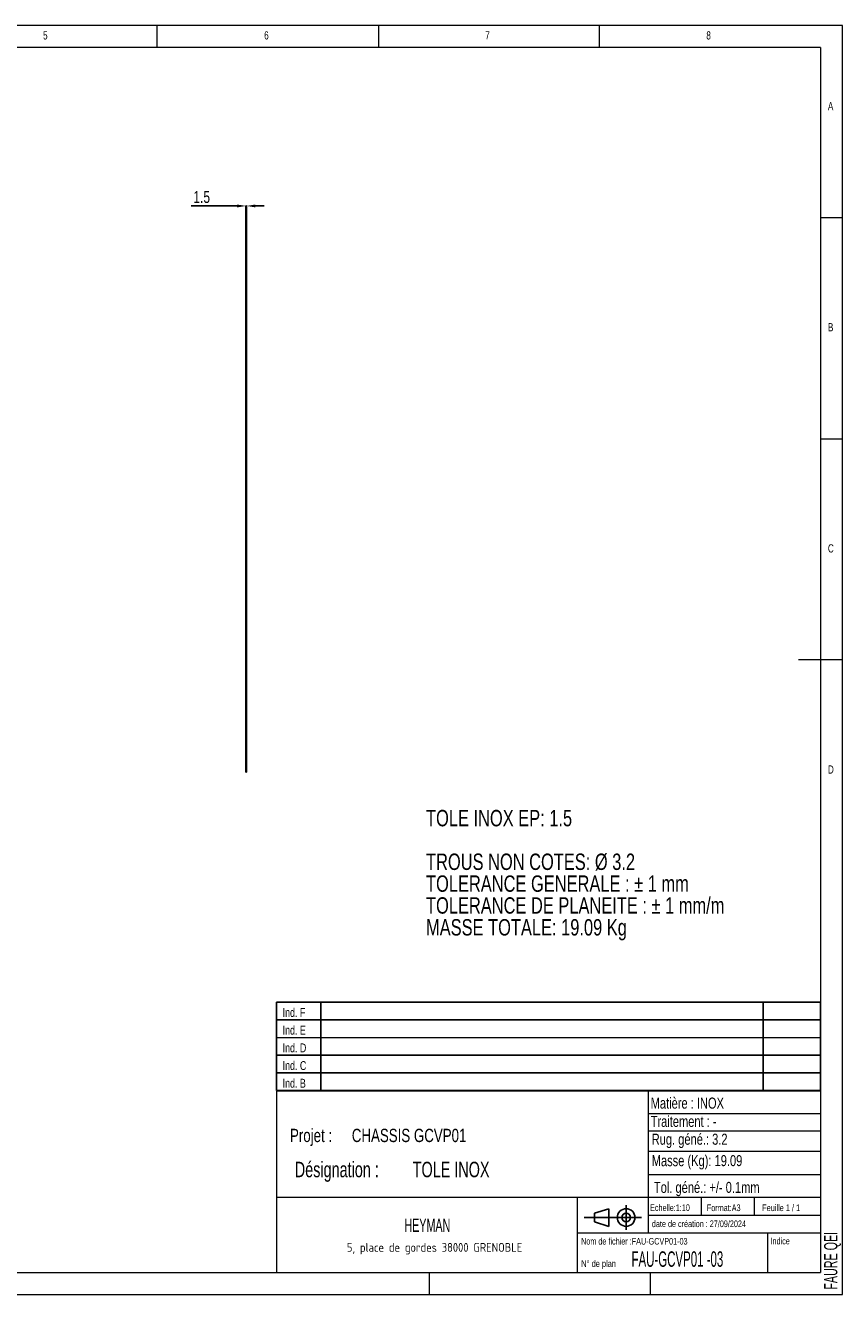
# Model space of a CAD drawing. Header units: millimetres. Extents: x 5 to 415, y 5 to 292.
# Tile 4 of 4: x 230 to 415, y 5 to 292. Entities that reach past the tile are written whole.
import ezdxf

# ---------------------------------------------------------------- set-up
doc = ezdxf.new("R2010")
doc.units = ezdxf.units.MM
doc.header["$PDSIZE"] = -1
doc.layers.add('COTES', color=1, linetype='Continuous')
doc.layers.add('NOTES', color=6, linetype='Continuous')
doc.layers.add('TRAIT-FORT', color=4, linetype='Continuous', lineweight=25)
doc.styles.add('SLDTEXTSTYLE0', font='TXT', dxfattribs={"width": 0.75})
doc.styles.add('SLDTEXTSTYLE1', font='TXT', dxfattribs={"width": 0.695728})
doc.styles.add('SLDTEXTSTYLE2', font='TXT', dxfattribs={"width": 0.554121})
doc.styles.add('SLDTEXTSTYLE3', font='TXT', dxfattribs={"width": 0.7})
doc.styles.add('SLDTEXTSTYLE4', font='TXT', dxfattribs={"width": 0.692308})
doc.styles.add('SLDTEXTSTYLE5', font='ISOCP3', dxfattribs={"width": 0.96})
doc.styles.add('SLDTEXTSTYLE6', font='TXT', dxfattribs={"width": 0.605})
doc.dimstyles.new('SLDDIMSTYLE3', dxfattribs={"dimtxt": 2.7, "dimasz": 2, "dimexe": 0, "dimexo": 0.0625, "dimgap": 0.675, "dimtad": 1, "dimdec": 1, "dimlfac": 10, "dimrnd": 1e-09, "dimzin": 12, "dimdsep": 46, "dimtxsty": 'SLDTEXTSTYLE0', "dimsah": 1, "dimcen": 0.09, "dimadec": 0, "dimazin": 3, "dimtfac": 1, "dimtdec": 1, "dimtmove": 0, "dimatfit": 0, "dimfxl": 1, "dimfrac": 2, "dimtolj": 1, "dimtzin": 12, "dimarcsym": 0})

# ---------------------------------------------------------------- blocks, each defined once
blk = doc.blocks.new('TAB MODIFS')
for p, q in [((123, 20), (0, 20)), ((0, 0), (0, 20)), ((10, 20), (10, 0)), ((110, 20), (110, 0)), ((123, 0), (123, 20)), ((0, 16), (123, 16)), ((0, 8), (123, 8)), ((0, 4), (123, 4)), ((0, 0), (123, 0))]:
    blk.add_line(p, q)
at = {"color": 7, "linetype": 'Continuous', "lineweight": 18}
blk.add_line((0, 12), (123, 12), dxfattribs=at)
at = {"color": 7}
for tag in ['AUTOATTR0', 'AUTOATTR1', 'AUTOATTR2', 'AUTOATTR3', 'AUTOATTR4', 'AUTOATTR5', 'AUTOATTR6', 'AUTOATTR7', 'AUTOATTR8', 'AUTOATTR9']:
    blk.add_attdef(tag, (0, 0), '', height=1, dxfattribs=at)
at = {"layer": 'NOTES', "color": 211, "char_height": 2, "attachment_point": 1, "style": 'SLDTEXTSTYLE0'}
for s, insert in [('Ind. F', (1.36, 18.66)), ('Ind. E', (1.36, 14.66)), ('Ind. D', (1.36, 10.66)), ('Ind. C', (1.36, 6.66)), ('Ind. B', (1.36, 2.66))]:
    blk.add_mtext(s, dxfattribs=dict(at, insert=insert))
blk = doc.blocks.new('Bloc2')
for p, q in [((2.32, 3.8), (5.55, 4.8)), ((2.32, 1.8), (2.32, 3.8)), ((5.55, 4.8), (5.55, 0.8)), ((9.48, 0), (9.48, 5.6)), ((0, 2.8), (12.98, 2.8)), ((5.55, 0.8), (2.32, 1.8))]:
    blk.add_line(p, q)
for radius in [2, 1]:
    blk.add_circle((9.48, 2.8), radius)
blk = doc.blocks.new('SW_NOTE_0')
at = {"layer": 'NOTES', "color": 0, "char_height": 3.7042, "attachment_point": 1, "style": 'SLDTEXTSTYLE0'}
for s, insert in [('TOLE INOX EP: 1.5', (0, 4.77)), ('TROUS NON COTES: Ø 3.2', (0, -5.1)), ('TOLERANCE GENERALE : ± 1 mm', (0, -10.04)), ('TOLERANCE DE PLANEITE : ± 1 mm/m', (0, -14.98)), ('MASSE TOTALE: 19.09 Kg', (0, -19.92))]:
    blk.add_mtext(s, dxfattribs=dict(at, insert=insert))
blk = doc.blocks.new('SW_NOTE_1')
at = {"layer": 'NOTES', "color": 0, "char_height": 3.5, "attachment_point": 1, "style": 'SLDTEXTSTYLE1'}
for s, insert in [('Désignation :', (0, 4.51)), ('TOLE INOX', (26.67, 4.51))]:
    blk.add_mtext(s, dxfattribs=dict(at, insert=insert))
blk = doc.blocks.new('SW_NOTE_2')
at = {"layer": 'NOTES', "color": 0, "char_height": 3, "attachment_point": 1, "style": 'SLDTEXTSTYLE0'}
for s, insert in [('Projet :', (0, 3.87)), ('CHASSIS GCVP01', (13.98, 3.87))]:
    blk.add_mtext(s, dxfattribs=dict(at, insert=insert))
blk = doc.blocks.new('SW_NOTE_3')
at = {"layer": 'NOTES', "color": 0, "insert": (21.97, 2.58), "char_height": 2, "attachment_point": 2, "style": 'SLDTEXTSTYLE5'}
blk.add_mtext('5, place de gordes 38000 GRENOBLE', dxfattribs=at)
blk = doc.blocks.new('_D_34')
at = {"layer": 'COTES', "color": 0, "lineweight": -2, "transparency": 16777216}
for p, q in [((278.05, 251.17), (267.69, 251.17)), ((280.05, 241.23), (280.05, 251.17)), ((280.2, 251.17), (280.05, 251.17)), ((280.2, 241.23), (280.2, 251.17)), ((282.2, 251.17), (284.2, 251.17))]:
    blk.add_line(p, q, dxfattribs=at)
at = {"layer": 'COTES', "color": 0, "transparency": 16777216}
for points in [[(278.05, 251.5), (278.05, 250.84), (280.05, 251.17)], [(282.2, 251.5), (282.2, 250.84), (280.2, 251.17)]]:
    blk.add_solid(points, dxfattribs=at)
at = {"layer": 'Defpoints', "color": 0, "transparency": 16777216}
for p in [(280.2, 251.17), (280.05, 241.17), (280.2, 241.17)]:
    blk.add_point(p, dxfattribs=at)
at = {"layer": 'COTES', "color": 0, "transparency": 16777216, "insert": (270.05, 254.55), "char_height": 2.7, "attachment_point": 2, "style": 'SLDTEXTSTYLE0'}
blk.add_mtext('\\A1;1.5', dxfattribs=at)

msp = doc.modelspace()

# ---------------------------------------------------------------- linework, layer by layer
at = {"lineweight": 18}
for p, q in [((415, 292), (5, 292)), ((260, 287), (260, 292)), ((310, 292), (310, 287)), ((360, 287), (360, 292)), ((415, 5), (415, 292)), ((410, 287), (10, 287)), ((410, 287), (410, 10)), ((415, 248.5), (410, 248.5)), ((410, 198.5), (415, 198.5)), ((415, 148.5), (405, 148.5)), ((286.999, 51), (286.999, 10)), ((409.999, 51), (286.999, 51)), ((370.999, 51), (370.999, 19)), ((370.999, 45.927), (409.999, 45.927)), ((370.999, 42.011), (409.999, 42.011)), ((370.999, 37.41), (409.999, 37.41)), ((370.999, 32.172), (410, 32.172)), ((286.999, 27), (409.999, 27)), ((354.999, 27), (354.999, 10)), ((382.999, 27), (382.999, 23)), ((394.999, 27), (394.999, 23)), ((370.999, 23), (409.999, 23)), ((354.999, 19), (409.999, 19)), ((397.999, 19), (397.999, 10)), ((10, 10), (410, 10)), ((321.499, 10), (321.499, 5)), ((371.499, 10), (371.499, 5)), ((5, 5), (415, 5))]:
    msp.add_line(p, q, dxfattribs=at)
at = {"layer": 'TRAIT-FORT', "lineweight": 25}
for p, q in [((280.199, 241.17), (280.049, 241.17)), ((280.049, 241.17), (280.049, 123.17)), ((280.199, 241.17), (280.199, 123.17)), ((280.199, 123.17), (280.049, 123.17))]:
    msp.add_line(p, q, dxfattribs=at)

# ---------------------------------------------------------------- block references
for name, p in [('TAB MODIFS', (286.993, 51.137)), ('Bloc2', (356.559, 19.634))]:
    msp.add_blockref(name, p)
at = {"layer": 'NOTES'}
for name, p in [('SW_NOTE_0', (320.782, 109.829)), ('SW_NOTE_2', (290.014, 38.622)), ('SW_NOTE_1', (291.1, 30.531)), ('SW_NOTE_3', (300.739, 14.096))]:
    msp.add_blockref(name, p, dxfattribs=at)

# ---------------------------------------------------------------- texts
for s, insert, char_height, attachment_point, style in [('5', (234.167, 290.668), 1.852, 1, 'SLDTEXTSTYLE0'), ('6', (284.167, 290.668), 1.852, 1, 'SLDTEXTSTYLE0'), ('7', (334.167, 290.668), 1.852, 1, 'SLDTEXTSTYLE0'), ('8', (384.167, 290.668), 1.852, 1, 'SLDTEXTSTYLE0'), ('A', (411.667, 274.668), 1.852, 1, 'SLDTEXTSTYLE0'), ('B', (411.667, 224.668), 1.852, 1, 'SLDTEXTSTYLE0'), ('C', (411.667, 174.668), 1.852, 1, 'SLDTEXTSTYLE0'), ('D', (411.667, 124.668), 1.852, 1, 'SLDTEXTSTYLE0'), ('Matière : INOX', (371.585, 49.555), 2.5, 1, 'SLDTEXTSTYLE0'), ('Traitement : -', (371.585, 45.426), 2.5, 1, 'SLDTEXTSTYLE0'), ('Rug. géné.: 3.2', (371.827, 41.39), 2.5, 1, 'SLDTEXTSTYLE0'), ('Masse (Kg): 19.09', (371.827, 36.545), 2.5, 1, 'SLDTEXTSTYLE0'), ('Tol. géné.: +/- 0.1mm', (372.323, 30.499), 2.5, 1, 'SLDTEXTSTYLE0'), ('Echelle:1:10', (371.452, 25.404), 1.5, 1, 'SLDTEXTSTYLE0'), ('Format:A3', (384.288, 25.38), 1.5, 1, 'SLDTEXTSTYLE0'), ('Feuille 1 / 1', (396.805, 25.384), 1.5, 1, 'SLDTEXTSTYLE4'), ('HEYMAN', (321.08, 22.175), 3, 2, 'SLDTEXTSTYLE6'), ('date de création : 27/09/2024', (371.866, 21.765), 1.5, 1, 'SLDTEXTSTYLE0'), ('Nom de fichier :FAU-GCVP01-03', (355.851, 17.815), 1.5, 1, 'SLDTEXTSTYLE0'), ('Indice', (398.692, 17.86), 1.5, 1, 'SLDTEXTSTYLE0'), ('FAU-GCVP01 -03', (367.256, 14.787), 3.5, 1, 'SLDTEXTSTYLE2'), ('N° de plan', (355.877, 12.765), 1.5, 1, 'SLDTEXTSTYLE3')]:
    msp.add_mtext(s, dxfattribs=dict(at, insert=insert, char_height=char_height, attachment_point=attachment_point, style=style))
at = {"layer": 'NOTES', "insert": (410.811, 6.109), "char_height": 3, "attachment_point": 1, "rotation": 90, "style": 'SLDTEXTSTYLE6'}
msp.add_mtext('FAURE QEI', dxfattribs=at)

# ---------------------------------------------------------------- dimensions: what is measured, and where the dimension line sits
at = {"layer": 'COTES'}
dim = msp.add_linear_dim(base=(280.199, 251.17), p1=(280.049, 241.17), p2=(280.199, 241.17), dimstyle='SLDDIMSTYLE3', dxfattribs=at)
dim.commit()
dim.dimension.update_dxf_attribs({"geometry": '_D_34', "text_midpoint": (270.049, 251.17), "dimtype": 160})

doc.saveas('drawing.dxf')
